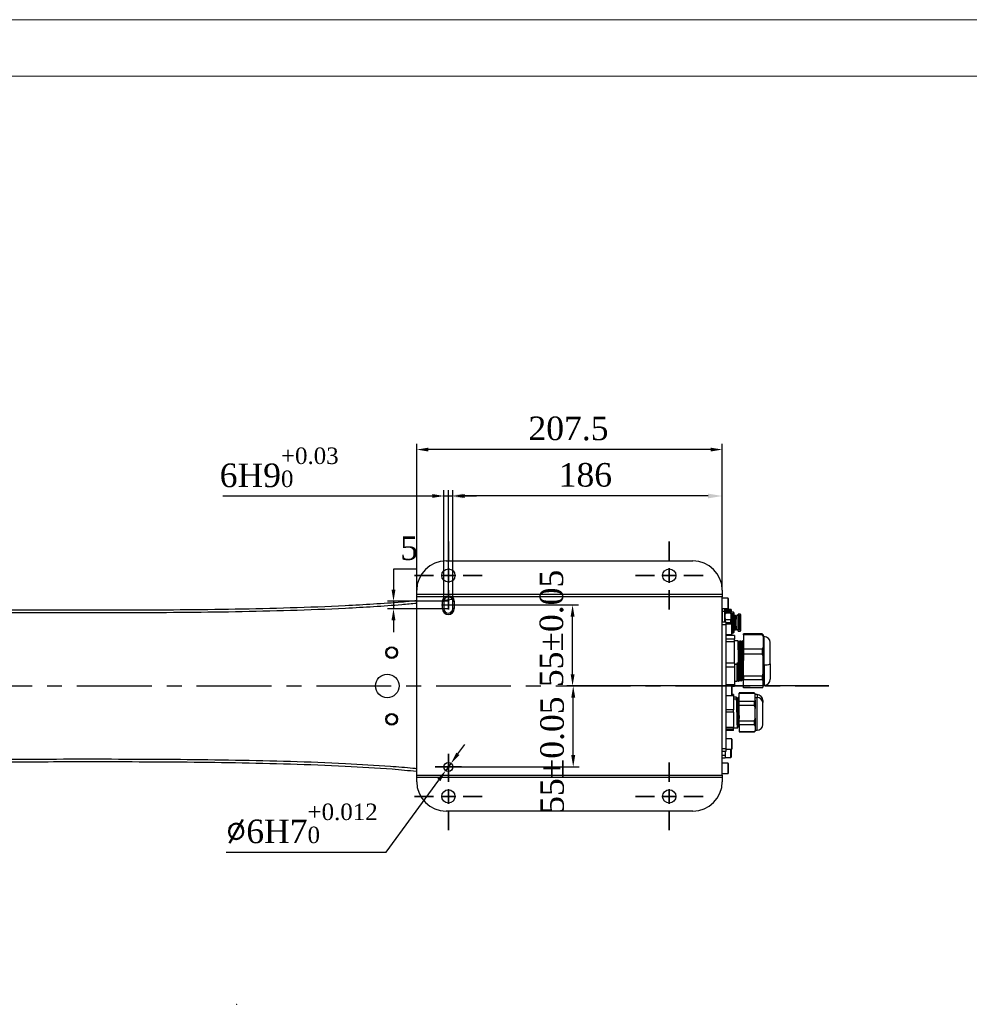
# Model space of a CAD drawing. Header units: millimetres. Extents: x 559 to 1365, y 424 to 1103.
# Tile 48 of 78: x 843 to 1004, y 935 to 1102. Entities that reach past the tile are written whole.
import ezdxf

# ---------------------------------------------------------------- set-up
doc = ezdxf.new("R2010")
doc.units = ezdxf.units.MM
doc.header["$PDSIZE"] = -1
doc.linetypes.add('CENTERX2', pattern=[20.32, 12.7, -2.54, 2.54, -2.54])
doc.layers.add('5', color=7, linetype='Continuous', lineweight=35)
doc.layers.add('中心线层', color=7, linetype='CENTERX2', lineweight=25)
for name, color, linetype in [('C5直径', 7, 'Continuous'), ('C7线性', 7, 'Continuous'), ('D中心线OR符号线', 7, 'Continuous')]:
    doc.layers.add(name, color=color, linetype=linetype)
doc.styles.get("Standard").update_dxf_attribs({"font": 'times.ttf'})
doc.dimstyles.new('副本 (2) (3) ISO-25', dxfattribs={"dimtxt": 5, "dimasz": 2.4, "dimexe": 1, "dimexo": 0, "dimgap": 1.524, "dimtad": 1, "dimtoh": 1, "dimdec": 1, "dimlfac": 4, "dimdsep": 46, "dimtxsty": 'Standard', "dimcen": 2.5, "dimazin": 2, "dimtfac": 1, "dimtdec": 3, "dimtmove": 0, "dimatfit": 3, "dimfxl": 1, "dimtzin": 0, "dimarcsym": 0})

# ---------------------------------------------------------------- blocks, each defined once
blk = doc.blocks.new('*D109')
at = {"layer": 'C7线性', "color": 0, "lineweight": -2}
for p, q in [((980.6, 988.72), (936.18, 988.72)), ((937.18, 976.97), (937.18, 986.72)), ((917.36, 974.97), (938.18, 974.97))]:
    blk.add_line(p, q, dxfattribs=at)
at = {"layer": 'C7线性', "color": 0}
for points in [[(937.52, 986.72), (936.85, 986.72), (937.18, 988.72)], [(936.85, 976.97), (937.52, 976.97), (937.18, 974.97)]]:
    blk.add_solid(points, dxfattribs=at)
at = {"layer": 'Defpoints', "color": 0}
for p in [(937.18, 988.72), (980.6, 988.72), (917.36, 974.97)]:
    blk.add_point(p, dxfattribs=at)
at = {"layer": 'C7线性', "color": 0, "insert": (931.58, 976.97), "char_height": 4, "attachment_point": 2, "rotation": 90}
blk.add_mtext('55%%p0.05', dxfattribs=at)
blk = doc.blocks.new('*D110')
at = {"layer": 'C7线性', "color": 0, "lineweight": -2}
for p, q in [((917.13, 1002.47), (938.07, 1002.47)), ((937.07, 990.72), (937.07, 1000.47)), ((980.49, 988.72), (936.07, 988.72))]:
    blk.add_line(p, q, dxfattribs=at)
at = {"layer": 'C7线性', "color": 0}
for points in [[(937.41, 1000.47), (936.74, 1000.47), (937.07, 1002.47)], [(936.74, 990.72), (937.41, 990.72), (937.07, 988.72)]]:
    blk.add_solid(points, dxfattribs=at)
at = {"layer": 'Defpoints', "color": 0}
for p in [(917.13, 1002.47), (937.07, 1002.47), (980.49, 988.72)]:
    blk.add_point(p, dxfattribs=at)
at = {"layer": 'C7线性', "color": 0, "insert": (931.47, 998.48), "char_height": 4, "attachment_point": 2, "rotation": 90}
blk.add_mtext('55%%p0.05', dxfattribs=at)
blk = doc.blocks.new('*D114')
at = {"layer": 'C7线性', "color": 0, "lineweight": -2}
for p, q in [((915.99, 1001.84), (915.99, 1021.97)), ((962.49, 1004.97), (962.49, 1021.97)), ((960.09, 1020.97), (918.39, 1020.97))]:
    blk.add_line(p, q, dxfattribs=at)
at = {"layer": 'C7线性', "color": 0}
for points in [[(918.39, 1021.37), (918.39, 1020.57), (915.99, 1020.97)], [(960.09, 1020.57), (960.09, 1021.37), (962.49, 1020.97)]]:
    blk.add_solid(points, dxfattribs=at)
at = {"layer": 'Defpoints', "color": 0}
for p in [(915.99, 1020.97), (962.49, 1004.97), (915.99, 1001.84)]:
    blk.add_point(p, dxfattribs=at)
at = {"layer": 'C7线性', "color": 0, "insert": (939.24, 1026.56), "char_height": 4, "attachment_point": 2}
blk.add_mtext('186', dxfattribs=at)
blk = doc.blocks.new('*D115')
at = {"layer": 'C7线性', "color": 0, "lineweight": -2}
for p, q in [((910.61, 1004.97), (910.61, 1029.85)), ((962.49, 1004.97), (962.49, 1029.85)), ((960.49, 1028.85), (912.61, 1028.85))]:
    blk.add_line(p, q, dxfattribs=at)
at = {"layer": 'C7线性', "color": 0}
for points in [[(912.61, 1029.18), (912.61, 1028.52), (910.61, 1028.85)], [(960.49, 1028.52), (960.49, 1029.18), (962.49, 1028.85)]]:
    blk.add_solid(points, dxfattribs=at)
at = {"layer": 'Defpoints', "color": 0}
for p in [(910.61, 1028.85), (910.61, 1004.97), (962.49, 1004.97)]:
    blk.add_point(p, dxfattribs=at)
at = {"layer": 'C7线性', "color": 0, "insert": (936.38, 1034.45), "char_height": 4, "attachment_point": 2}
blk.add_mtext('207.5', dxfattribs=at)
blk = doc.blocks.new('*D116')
at = {"layer": 'C7线性', "color": 0, "lineweight": -2}
for p, q in [((915.24, 1003.09), (915.24, 1021.97)), ((916.74, 1003.09), (916.74, 1021.97)), ((877.68, 1020.97), (898.35, 1020.97)), ((898.35, 1020.97), (913.24, 1020.97)), ((915.24, 1020.97), (916.74, 1020.97)), ((918.74, 1020.97), (920.74, 1020.97))]:
    blk.add_line(p, q, dxfattribs=at)
at = {"layer": 'C7线性', "color": 0}
for points in [[(913.24, 1020.64), (913.24, 1021.3), (915.24, 1020.97)], [(918.74, 1021.3), (918.74, 1020.64), (916.74, 1020.97)]]:
    blk.add_solid(points, dxfattribs=at)
at = {"layer": 'Defpoints', "color": 0}
for p in [(916.74, 1020.97), (915.24, 1003.09), (916.74, 1003.09)]:
    blk.add_point(p, dxfattribs=at)
at = {"layer": 'C7线性', "color": 0, "insert": (887.26, 1029.2), "char_height": 4, "attachment_point": 2}
blk.add_mtext('6H9{\\H0.7x;\\S+0.03^ 0;}', dxfattribs=at)
blk = doc.blocks.new('*D117')
at = {"layer": 'C5直径', "color": 0, "lineweight": -2}
for p, q in [((917.61, 977.19), (918.79, 978.8)), ((916.43, 975.58), (915.54, 974.36)), ((905.4, 960.52), (914.36, 972.75)), ((878.25, 960.52), (905.4, 960.52))]:
    blk.add_line(p, q, dxfattribs=at)
at = {"layer": 'C5直径', "color": 0}
for points in [[(917.34, 977.39), (917.88, 976.99), (916.43, 975.58)], [(914.63, 972.55), (914.09, 972.95), (915.54, 974.36)]]:
    blk.add_solid(points, dxfattribs=at)
at = {"layer": 'Defpoints', "color": 0}
for p in [(916.43, 975.58), (915.54, 974.36)]:
    blk.add_point(p, dxfattribs=at)
at = {"layer": 'C5直径', "color": 0, "insert": (878.25, 968.75), "char_height": 4, "attachment_point": 1}
blk.add_mtext('{\\Ftxt.shx|c0;%%C\\fTimes New Roman|b0|i0|c0|p18;6}H7{\\H0.7x;\\S+0.012^ 0;}', dxfattribs=at)
blk = doc.blocks.new('*D118')
at = {"layer": 'C7线性', "color": 0, "lineweight": -2}
for p, q in [((910.47, 1008.52), (906.67, 1008.52)), ((906.67, 1008.52), (906.67, 1005.09)), ((915.99, 1003.09), (905.67, 1003.09)), ((906.67, 1003.09), (906.67, 1001.84)), ((915.99, 1001.84), (905.67, 1001.84)), ((906.67, 999.84), (906.67, 997.84))]:
    blk.add_line(p, q, dxfattribs=at)
at = {"layer": 'C7线性', "color": 0}
for points in [[(906.33, 1005.09), (907, 1005.09), (906.67, 1003.09)], [(907, 999.84), (906.33, 999.84), (906.67, 1001.84)]]:
    blk.add_solid(points, dxfattribs=at)
at = {"layer": 'Defpoints', "color": 0}
for p in [(915.99, 1003.09), (906.67, 1001.84), (915.99, 1001.84)]:
    blk.add_point(p, dxfattribs=at)
at = {"layer": 'C7线性', "color": 0, "insert": (909.33, 1014.11), "char_height": 4, "attachment_point": 2}
blk.add_mtext('5', dxfattribs=at)
blk = doc.blocks.new('SW_CENTERMARKSYMBOL_0')
at = {"layer": '5', "color": 0}
for p, q in [((0, 2.5), (0, 5.75)), ((-2.5, 0), (-5.75, 0)), ((0, 0), (-1.25, 0)), ((0, 0), (0, 1.25)), ((0, 0), (0, -1.25)), ((0, 0), (1.25, 0)), ((2.5, 0), (5.75, 0)), ((0, -2.5), (0, -5.75))]:
    blk.add_line(p, q, dxfattribs=at)
blk = doc.blocks.new('SW_CENTERMARKSYMBOL_1')
at = {"layer": '5', "color": 0}
for p, q in [((0, 2.5), (0, 5.75)), ((-2.5, 0), (-5.75, 0)), ((0, 0), (-1.25, 0)), ((0, 0), (0, 1.25)), ((0, 0), (0, -1.25)), ((0, 0), (1.25, 0)), ((2.5, 0), (5.75, 0)), ((0, -2.5), (0, -5.75))]:
    blk.add_line(p, q, dxfattribs=at)
blk = doc.blocks.new('SW_CENTERMARKSYMBOL_2')
at = {"layer": '5', "color": 0}
for p, q in [((0, 2.5), (0, 5.75)), ((-2.5, 0), (-5.75, 0)), ((0, 0), (-1.25, 0)), ((0, 0), (0, 1.25)), ((0, 0), (0, -1.25)), ((0, 0), (1.25, 0)), ((2.5, 0), (5.75, 0)), ((0, -2.5), (0, -5.75))]:
    blk.add_line(p, q, dxfattribs=at)
blk = doc.blocks.new('SW_CENTERMARKSYMBOL_3')
at = {"layer": '5', "color": 0}
for p, q in [((0, 2.5), (0, 5.75)), ((-2.5, 0), (-5.75, 0)), ((0, 0), (-1.25, 0)), ((0, 0), (0, 1.25)), ((0, 0), (0, -1.25)), ((0, 0), (1.25, 0)), ((2.5, 0), (5.75, 0)), ((0, -2.5), (0, -5.75))]:
    blk.add_line(p, q, dxfattribs=at)
blk = doc.blocks.new('SW_CENTERMARKSYMBOL_4')
at = {"layer": '5', "color": 0}
for p, q in [((0, 1.25), (0, 2.25)), ((-1.25, 0), (-2.25, 0)), ((0, 0), (-1.25, 0)), ((0, 0), (0, 1.25)), ((0, 0), (0, -1.25)), ((0, 0), (1.25, 0)), ((1.25, 0), (2.25, 0)), ((0, -1.25), (0, -2.25))]:
    blk.add_line(p, q, dxfattribs=at)

msp = doc.modelspace()

# ---------------------------------------------------------------- linework, layer by layer
at = {"color": 7, "linetype": 'Continuous', "lineweight": 25}
for p, q in [((915.6103, 1009.97), (957.4853, 1009.97)), ((910.6103, 1004.22), (910.6103, 1004.97)), ((962.4853, 1004.97), (962.4853, 1004.22)), ((962.4853, 1004.22), (910.6103, 1004.22)), ((910.6103, 1003.845), (910.6103, 1004.22)), ((915.3239, 1003.845), (910.6103, 1003.845)), ((910.6103, 973.595), (910.6103, 1003.845)), ((914.9853, 1001.845), (914.9853, 1003.095)), ((914.9853, 1003.095), (915.2353, 1003.095)), ((915.2353, 1003.095), (915.2353, 1001.845)), ((915.4893, 1003.6575), (915.3239, 1003.845)), ((916.4814, 1003.6575), (916.6468, 1003.845)), ((962.4853, 1003.845), (916.6468, 1003.845)), ((916.7353, 1003.095), (916.9853, 1003.095)), ((916.7353, 1001.845), (916.7353, 1003.095)), ((916.9853, 1003.095), (916.9853, 1001.845)), ((962.4853, 1004.22), (962.4853, 1003.845)), ((962.4853, 973.595), (962.4853, 1003.845)), ((963.4603, 1003.595), (962.4853, 1003.595)), ((963.4853, 1003.57), (963.4853, 1001.87)), ((914.9853, 1001.845), (915.2353, 1001.845)), ((916.9853, 1001.845), (916.7353, 1001.845)), ((962.4853, 1001.845), (963.4603, 1001.845)), ((962.5478, 1001.8075), (962.4853, 1001.745)), ((962.5478, 1001.345), (962.4853, 1001.2825)), ((962.9228, 1001.8075), (962.5478, 1001.8075)), ((962.5478, 1001.345), (962.5478, 1001.8075)), ((962.9228, 1001.345), (962.5478, 1001.345)), ((962.5478, 999.595), (962.5478, 1001.345)), ((962.9853, 1001.745), (962.9228, 1001.8075)), ((962.9228, 1001.345), (962.9228, 1001.8075)), ((962.9853, 1001.2825), (962.9228, 1001.345)), ((962.9228, 999.595), (962.9228, 1001.345)), ((962.9853, 1001.6833), (962.9853, 1001.745)), ((962.9853, 1001.4092), (962.9853, 1001.6833)), ((962.9853, 1001.2668), (962.9853, 1001.4092)), ((962.9853, 1001.2668), (962.9853, 1001.2825)), ((963.0478, 1001.5371), (963.0478, 1001.7045)), ((963.9228, 1001.7045), (963.0478, 1001.7045)), ((963.0478, 1001.5371), (963.9228, 1001.5371)), ((963.0478, 1001.0702), (963.0478, 1001.2932)), ((963.0478, 1001.2932), (963.9228, 1001.2932)), ((963.9228, 1001.5371), (963.9228, 1001.7045)), ((963.9228, 1001.0702), (963.9228, 1001.2932)), ((963.9853, 1001.6833), (963.9853, 1001.4092)), ((963.9853, 1001.4092), (963.9853, 1001.2668)), ((962.9853, 1000.9106), (962.9853, 1001.2668)), ((962.9853, 1000.1625), (962.9853, 1000.9106)), ((962.9853, 999.595), (962.9853, 1000.1625)), ((963.9228, 1001.0702), (963.0478, 1001.0702)), ((963.0478, 999.595), (963.0478, 1000.0029)), ((963.0478, 1000.0029), (963.9228, 1000.0029)), ((963.9228, 999.4239), (963.9228, 1000.0029)), ((963.9853, 1000.9106), (963.9853, 1001.2668)), ((964.3695, 1001.22), (963.9853, 1001.22)), ((964.212, 1000.97), (963.9853, 1000.97)), ((963.9853, 1000.1625), (963.9853, 1000.9106)), ((963.9853, 999.2378), (963.9853, 1000.1625)), ((964.3653, 1000.8166), (964.212, 1000.97)), ((964.212, 997.97), (964.212, 1000.97)), ((964.3653, 998.1233), (964.3653, 1000.8166)), ((964.4878, 1000.3325), (964.3653, 1000.3325)), ((964.5228, 1001.0666), (964.3695, 1001.22)), ((964.3695, 1000.3325), (964.3695, 1001.22)), ((964.5478, 1000.2725), (964.4878, 1000.3325)), ((964.4878, 998.6075), (964.4878, 1000.3325)), ((964.5228, 1000.2975), (964.5228, 1001.0666)), ((964.6378, 1000.6825), (964.5228, 1000.6825)), ((964.6078, 1000.3325), (964.5478, 1000.2725)), ((964.5478, 998.6675), (964.5478, 1000.2725)), ((964.7228, 1000.3325), (964.6078, 1000.3325)), ((964.6078, 998.6075), (964.6078, 1000.3325)), ((964.6978, 1000.6225), (964.6378, 1000.6825)), ((964.6378, 1000.3325), (964.6378, 1000.6825)), ((964.7578, 1000.6825), (964.6978, 1000.6225)), ((964.6978, 1000.3325), (964.6978, 1000.6225)), ((964.7228, 998.6075), (964.7228, 1000.3325)), ((964.9853, 1000.1275), (964.7228, 1000.1275)), ((964.8978, 1000.6825), (964.7578, 1000.6825)), ((964.7578, 1000.1275), (964.7578, 1000.6825)), ((964.8978, 1000.1275), (964.8978, 1000.6825)), ((964.9853, 1000.47), (964.8978, 1000.47)), ((965.2978, 1000.6575), (964.9853, 1000.6575)), ((964.9853, 998.2825), (964.9853, 1000.6575)), ((965.5478, 1000.9325), (965.1603, 1000.9325)), ((965.1603, 1000.6575), (965.1603, 1000.9325)), ((965.3603, 1000.595), (965.2978, 1000.6575)), ((965.2978, 998.2825), (965.2978, 1000.6575)), ((965.3603, 998.345), (965.3603, 1000.595)), ((965.6103, 1000.87), (965.5478, 1000.9325)), ((965.5478, 998.0075), (965.5478, 1000.9325)), ((965.6103, 998.07), (965.6103, 1000.87)), ((962.4853, 999.595), (963.1103, 999.595)), ((963.1103, 999.095), (962.4853, 999.095)), ((963.1103, 999.595), (963.1103, 999.095)), ((963.9228, 999.4239), (963.1103, 999.4239)), ((964.0853, 999.22), (963.1103, 999.22)), ((963.1103, 999.095), (963.1103, 978.095)), ((963.9853, 999.22), (963.9853, 999.2378)), ((964.1103, 999.195), (964.1103, 998.2733)), ((964.1103, 998.2733), (964.1103, 997.495)), ((964.1103, 997.97), (964.212, 997.97)), ((964.212, 997.97), (964.3653, 998.1233)), ((964.3653, 998.6075), (964.4878, 998.6075)), ((964.3695, 997.72), (964.3695, 998.6075)), ((964.4878, 998.6075), (964.5478, 998.6675)), ((964.5228, 997.8733), (964.5228, 998.6425)), ((964.5228, 998.2575), (964.6378, 998.2575)), ((964.5478, 998.6675), (964.6078, 998.6075)), ((964.6078, 998.6075), (964.7228, 998.6075)), ((964.6378, 998.2575), (964.6378, 998.6075)), ((964.6378, 998.2575), (964.6978, 998.3175)), ((964.6978, 998.3175), (964.6978, 998.6075)), ((964.6978, 998.3175), (964.7578, 998.2575)), ((964.7228, 998.8125), (964.9853, 998.8125)), ((964.7578, 998.2575), (964.7578, 998.8125)), ((964.7578, 998.2575), (964.8978, 998.2575)), ((964.8978, 998.2575), (964.8978, 998.8125)), ((964.8978, 998.47), (964.9853, 998.47)), ((964.9853, 998.2825), (965.2978, 998.2825)), ((965.1603, 998.0075), (965.1603, 998.2825)), ((965.1603, 998.0075), (965.5478, 998.0075)), ((965.2978, 998.2825), (965.3603, 998.345)), ((965.5478, 998.0075), (965.6103, 998.07)), ((963.1103, 997.47), (964.0853, 997.47)), ((964.5353, 997.2944), (963.1103, 997.2944)), ((964.5353, 996.661), (963.1103, 996.661)), ((963.9853, 997.47), (963.9853, 997.2944)), ((964.1103, 997.72), (964.3695, 997.72)), ((964.3695, 997.72), (964.5228, 997.8733)), ((964.5353, 997.2944), (964.5353, 996.661)), ((964.5353, 996.2101), (964.5353, 996.661)), ((965.1505, 996.3944), (964.5353, 996.3944)), ((965.5255, 996.3944), (965.4786, 996.3944)), ((965.9005, 996.3944), (965.8536, 996.3944)), ((969.2478, 997.5447), (966.1103, 997.5447)), ((966.1103, 997.4101), (966.1103, 997.5447)), ((969.2478, 997.4101), (966.1103, 997.4101)), ((966.1103, 997.4101), (966.1103, 994.9612)), ((969.2478, 997.5447), (969.2478, 997.4101)), ((969.4103, 997.395), (969.389, 997.4163)), ((969.4103, 997.395), (969.4103, 997.139)), ((969.4103, 997.139), (969.4103, 995.2323)), ((969.6103, 997.095), (969.4103, 997.095)), ((964.5353, 996.2101), (963.1103, 996.2101)), ((964.5353, 992.5862), (964.5353, 996.2101)), ((965.3614, 996.191), (965.2686, 996.191)), ((965.7364, 996.1909), (965.6437, 996.1909)), ((966.1103, 996.1913), (966.0187, 996.1913)), ((966.1061, 996.1734), (966.1098, 996.1899)), ((966.1103, 994.1913), (966.1103, 994.9612)), ((969.2478, 994.9612), (966.1103, 994.9612)), ((969.2478, 994.9612), (969.2478, 994.1913)), ((969.4103, 995.2323), (969.4103, 993.77)), ((970.6103, 992.4586), (970.6103, 996.095)), ((966.1103, 990.3864), (966.1103, 994.1913)), ((966.1103, 994.1913), (969.2478, 994.1913)), ((969.4103, 990.8077), (969.4103, 993.77)), ((964.5353, 992.5862), (963.1103, 992.5862)), ((964.5353, 991.8856), (963.1103, 991.8856)), ((964.5353, 992.5862), (964.5353, 991.8856)), ((964.5353, 992.4096), (964.9918, 992.4096)), ((964.5353, 991.8856), (964.5353, 988.8952)), ((964.9918, 992.4096), (964.9918, 992.6587)), ((964.9918, 992.6587), (965.0856, 992.6587)), ((965.0856, 992.6587), (965.0947, 992.4096)), ((965.0947, 992.4096), (965.2541, 992.4096)), ((965.5822, 992.4096), (965.6291, 992.4096)), ((965.9572, 992.4096), (966.0041, 992.4096)), ((969.4103, 992.295), (969.6103, 992.295)), ((970.6103, 992.4586), (970.6103, 989.845)), ((964.9921, 989.5566), (965.079, 989.707)), ((965.0782, 989.7058), (965.171, 989.7058)), ((965.169, 989.7093), (965.2587, 989.5543)), ((965.4552, 989.7486), (965.548, 989.7486)), ((965.8302, 989.7486), (965.923, 989.7486)), ((966.0896, 989.5476), (966.1103, 989.5834)), ((969.2478, 990.3864), (966.1103, 990.3864)), ((966.1103, 990.3864), (966.1103, 989.7511)), ((969.2478, 989.7511), (966.1103, 989.7511)), ((966.1103, 988.3952), (966.1103, 989.7511)), ((969.2478, 990.3864), (969.2478, 989.7511)), ((969.4103, 990.8077), (969.4103, 989.601)), ((969.4103, 988.5453), (969.4103, 989.601)), ((964.5353, 988.8952), (963.1103, 988.8952)), ((964.0853, 988.845), (963.1103, 988.845)), ((964.1103, 988.82), (964.1103, 987.8983)), ((964.5353, 988.6455), (964.1103, 988.6455)), ((964.1103, 987.8983), (964.1103, 987.12)), ((964.5353, 989.5456), (964.9867, 989.5456)), ((964.5353, 988.8952), (964.5353, 988.6455)), ((965.2675, 989.5456), (965.338, 989.5456)), ((965.6661, 989.5456), (965.713, 989.5456)), ((966.0413, 989.5456), (966.1103, 989.5456)), ((969.2478, 988.3952), (966.1103, 988.3952)), ((969.389, 988.5236), (969.4103, 988.545)), ((969.4103, 988.845), (969.6103, 988.845)), ((969.4103, 988.5453), (969.4103, 988.545)), ((963.1103, 987.095), (964.0853, 987.095)), ((964.3853, 987.0695), (963.1103, 987.0695)), ((964.3853, 987.2562), (964.1103, 987.2562)), ((964.3853, 987.2562), (964.3853, 987.0695)), ((964.3853, 987.0695), (964.3853, 984.675)), ((964.8898, 986.8075), (964.3853, 986.8075)), ((964.3853, 986.5501), (964.9166, 986.5501)), ((965.1012, 986.6041), (965.0082, 986.6041)), ((965.2946, 986.8075), (965.2179, 986.8075)), ((965.2447, 986.5501), (965.2916, 986.5501)), ((967.9228, 987.5325), (965.3353, 987.5325)), ((965.3353, 987.5325), (965.3353, 987.4897)), ((965.3353, 987.4897), (967.9228, 987.4897)), ((965.3353, 986.0607), (965.3353, 987.4897)), ((968.0853, 987.37), (967.9228, 987.5325)), ((967.9228, 987.5325), (967.9228, 987.4897)), ((968.0853, 987.37), (968.0853, 987.2263)), ((968.3853, 987.245), (968.0853, 987.245)), ((968.0853, 986.3241), (968.0853, 987.2263)), ((968.0853, 986.7647), (968.3853, 986.7647)), ((968.0853, 986.3241), (968.0853, 984.9087)), ((969.3853, 986.245), (969.3853, 985.9234)), ((964.3853, 984.675), (963.1103, 984.675)), ((964.3853, 984.2467), (964.3853, 984.675)), ((965.3353, 985.3952), (965.3353, 986.0607)), ((967.9228, 986.0607), (965.3353, 986.0607)), ((965.3353, 982.7553), (965.3353, 985.3952)), ((967.9228, 985.3952), (965.3353, 985.3952)), ((967.9228, 986.0607), (967.9228, 985.3952)), ((968.0853, 983.2419), (968.0853, 984.9087)), ((969.3853, 982.195), (969.3853, 985.9234)), ((964.3853, 984.2467), (963.1103, 984.2467)), ((964.3853, 984.2467), (964.3853, 981.6388)), ((968.0853, 983.2419), (968.0853, 981.9023)), ((964.3853, 981.6388), (963.1103, 981.6388)), ((964.3853, 981.3972), (963.1103, 981.3972)), ((964.3853, 981.3972), (964.3853, 981.6388)), ((964.3853, 981.6325), (965.1071, 981.6325)), ((964.3853, 981.1837), (964.3853, 981.3972)), ((965.1939, 981.8355), (965.2871, 981.8355)), ((965.2861, 981.8372), (965.3255, 981.7691)), ((967.9228, 982.7553), (965.3353, 982.7553)), ((965.3353, 982.1255), (965.3353, 982.7553)), ((967.9228, 982.1255), (965.3353, 982.1255)), ((965.3353, 982.1255), (965.3353, 980.9146)), ((967.9228, 982.7553), (967.9228, 982.1255)), ((968.0853, 981.9023), (968.0853, 981.1378)), ((964.3853, 981.1837), (963.1103, 981.1837)), ((964.0853, 979.72), (963.1103, 979.72)), ((964.1103, 979.695), (964.1103, 978.7733)), ((967.9228, 980.9146), (965.3353, 980.9146)), ((965.3353, 980.9075), (965.3353, 980.9146)), ((965.3353, 980.9075), (967.9228, 980.9075)), ((967.9228, 980.9075), (968.0853, 981.07)), ((967.9228, 980.9146), (967.9228, 980.9075)), ((968.0853, 981.195), (968.3853, 981.195)), ((968.0853, 981.1378), (968.0853, 981.07)), ((962.4853, 978.095), (963.1103, 978.095)), ((963.1103, 978.095), (963.1103, 977.595)), ((963.1103, 977.97), (964.0853, 977.97)), ((963.9853, 977.97), (963.9853, 976.62)), ((964.1103, 978.7733), (964.1103, 977.995)), ((963.1103, 977.595), (962.4853, 977.595)), ((962.4853, 976.97), (962.9853, 976.97)), ((962.9853, 976.47), (962.4853, 976.47)), ((962.9853, 977.595), (962.9853, 977.47)), ((962.9853, 977.47), (962.9853, 976.97)), ((962.9853, 976.97), (962.9853, 976.47)), ((962.9853, 976.595), (963.9603, 976.595)), ((963.4603, 975.595), (962.4853, 975.595)), ((963.4853, 975.57), (963.4853, 973.87)), ((910.6103, 973.595), (962.4853, 973.595)), ((910.6103, 973.22), (910.6103, 973.595)), ((910.6103, 973.22), (962.4853, 973.22)), ((910.6103, 972.47), (910.6103, 973.22)), ((962.4853, 973.845), (963.4603, 973.845)), ((962.4853, 973.595), (962.4853, 973.22)), ((962.4853, 973.22), (962.4853, 972.47)), ((957.4853, 967.47), (915.6103, 967.47))]:
    msp.add_line(p, q, dxfattribs=at)
at = {"color": 8, "linetype": 'Continuous', "lineweight": 25}
for p, q in [((916.6612, 1003.409), (915.2637, 1003.239)), ((963.4603, 1001.845), (963.4603, 1003.595)), ((964.0853, 998.2711), (964.0853, 999.22)), ((964.0853, 997.47), (964.0853, 998.2711)), ((969.6103, 992.295), (969.6103, 997.095)), ((969.6103, 992.295), (969.6103, 988.845)), ((964.0853, 987.8961), (964.0853, 988.845)), ((964.0853, 987.095), (964.0853, 987.8961)), ((968.3853, 987.245), (968.3853, 986.7647)), ((968.3853, 981.195), (968.3853, 986.7647)), ((964.0853, 978.7711), (964.0853, 979.72)), ((963.9603, 976.595), (963.9603, 977.97)), ((964.0853, 977.97), (964.0853, 978.7711)), ((963.4603, 973.845), (963.4603, 975.595))]:
    msp.add_line(p, q, dxfattribs=at)
at = {"color": 7, "linetype": 'Continuous', "lineweight": 25, "flags": 128}
msp.add_lwpolyline([(916.2506, 1001.1434), (916.3077, 1001.1949), (916.6459, 1001.4898)], dxfattribs=at)
at = {"color": 7, "linetype": 'Continuous', "lineweight": 25}
for centre, radius in [((915.9853, 1007.47), 1.125), ((953.4853, 1007.47), 1.125), ((906.3557, 994.3816), 1.0062), ((906.3557, 994.3816), 0.85), ((905.6103, 988.72), 2), ((906.3557, 983.0583), 1.0063), ((906.3557, 983.0583), 0.85), ((915.9853, 974.97), 0.75), ((915.9853, 969.97), 1.125), ((953.4853, 969.97), 1.125)]:
    msp.add_circle(centre, radius, dxfattribs=at)
for centre, radius, start, end in [((915.6103, 1004.97), 5, 90, 180), ((957.4853, 1004.97), 5, 0, 90), ((915.9853, 1003.095), 1, 131.409622, 180), ((915.9853, 1003.095), 0.75, 131.409622, 180), ((915.9853, 1003.095), 0.75, 0, 48.590378), ((915.9853, 1003.095), 1, 0, 48.590378), ((963.4603, 1003.57), 0.025, 360, 90), ((915.9853, 1001.845), 1, 180, 0), ((915.9853, 1001.845), 0.75, 180, 0), ((963.4603, 1001.87), 0.025, 270, 0), ((964.0853, 999.195), 0.025, 0, 90), ((964.0853, 997.495), 0.025, 270, 360), ((969.6103, 996.095), 1, 0, 90), ((969.8536, 993.9455), 1.6684, 261.614415, 296.971759), ((969.6103, 989.845), 1, 270, 360), ((964.0853, 988.82), 0.025, 0, 90), ((964.0853, 987.12), 0.025, 270, 360), ((968.3853, 986.245), 1, 0, 90), ((968.4584, 985.8366), 0.931, 5.354593, 94.502507), ((968.3853, 982.195), 1, 270, 360), ((964.0853, 979.695), 0.025, 0, 90), ((964.0853, 977.995), 0.025, 270, 360), ((963.9603, 976.62), 0.025, 270, 0), ((963.4603, 975.57), 0.025, 360, 90), ((963.4603, 973.87), 0.025, 270, 0), ((915.6103, 972.47), 5, 180, 270), ((957.4853, 972.47), 5, 270, 0)]:
    msp.add_arc(centre, radius, start, end, dxfattribs=at)
for points, knots in [([(823.7235, 1001.5666), (826.8411, 1001.6108), (833.0764, 1001.6992), (845.5489, 1001.6218), (858.0157, 1001.6062), (870.477, 1001.6602), (879.8152, 1001.7761), (889.1529, 1001.9884), (896.9724, 1002.2885), (903.27, 1002.6451), (907.3129, 1002.9204), (909.7564, 1003.1563), (910.6103, 1003.2387)], [0, 0, 0, 0, 0.107596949, 0.215202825, 0.430426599, 0.537839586, 0.645251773, 0.752713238, 0.860171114, 0.915283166, 0.970394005, 1, 1, 1, 1]), ([(915.3239, 1003.845), (915.375, 1003.872), (915.4276, 1003.8944), (915.5352, 1003.932), (915.5902, 1003.9473), (915.7585, 1003.9837), (915.872, 1003.995), (916.0993, 1003.9949), (916.2149, 1003.9832), (916.3813, 1003.947), (916.4359, 1003.9319), (916.543, 1003.8944), (916.5955, 1003.8721), (916.6468, 1003.845)], [0, 0, 0, 0, 0.125, 0.125, 0.25, 0.25, 0.5, 0.5, 0.75, 0.75, 0.875, 0.875, 1, 1, 1, 1]), ([(916.4814, 1003.6575), (916.447, 1003.6878), (916.4105, 1003.7145), (916.333, 1003.761), (916.2921, 1003.7808), (916.2082, 1003.8125), (916.1647, 1003.8246), (916.0752, 1003.8409), (916.0303, 1003.845), (915.9404, 1003.845), (915.8948, 1003.8409), (915.8055, 1003.8245), (915.7623, 1003.8124), (915.6783, 1003.7807), (915.6373, 1003.7608), (915.5602, 1003.7144), (915.5237, 1003.6878), (915.4893, 1003.6575)], [0, 0, 0, 0, 0.125, 0.125, 0.25, 0.25, 0.375, 0.375, 0.5, 0.5, 0.625, 0.625, 0.75, 0.75, 0.875, 0.875, 1, 1, 1, 1]), ([(965.2541, 992.4096), (965.2502, 992.6328), (965.2424, 993.0792), (965.2306, 993.7503), (965.2189, 994.3899), (965.2072, 994.9754), (965.1955, 995.4835), (965.1838, 995.896), (965.1721, 996.1923), (965.161, 996.3684), (965.1538, 996.3801), (965.1505, 996.3854)], [0, 0, 0, 0, 0.11315503, 0.22631006, 0.33946509, 0.45262012, 0.56577515, 0.67893017, 0.7920852, 0.90524023, 1, 1, 1, 1]), ([(965.2697, 996.1891), (965.25, 996.2232), (965.2106, 996.2914), (965.1712, 996.3596), (965.1515, 996.3937)], [0, 0, 0, 0, 0.4999942, 1, 1, 1, 1]), ([(965.4777, 996.394), (965.458, 996.3598), (965.4189, 996.2922), (965.3798, 996.2245), (965.3605, 996.191)], [0, 0, 0, 0, 0.50434203, 1, 1, 1, 1]), ([(965.4786, 996.3854), (965.4819, 996.3801), (965.4891, 996.3684), (965.5002, 996.1923), (965.5119, 995.896), (965.5236, 995.4835), (965.5353, 994.9754), (965.5471, 994.3899), (965.5588, 993.7503), (965.5705, 993.0792), (965.5783, 992.6328), (965.5822, 992.4096)], [0, 0, 0, 0, 0.09475977, 0.2079148, 0.32106983, 0.43422485, 0.54737988, 0.66053491, 0.77368994, 0.88684497, 1, 1, 1, 1]), ([(965.6291, 992.4096), (965.6252, 992.6328), (965.6174, 993.0792), (965.6056, 993.7503), (965.5939, 994.3899), (965.5822, 994.9754), (965.5705, 995.4835), (965.5588, 995.896), (965.5471, 996.1923), (965.536, 996.3684), (965.5288, 996.3801), (965.5255, 996.3854)], [0, 0, 0, 0, 0.11315503, 0.22631006, 0.33946509, 0.45262012, 0.56577515, 0.67893017, 0.7920852, 0.90524023, 1, 1, 1, 1]), ([(965.6445, 996.1894), (965.6248, 996.2235), (965.5854, 996.2917), (965.546, 996.3599), (965.5263, 996.3941)], [0, 0, 0, 0, 0.499994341, 1, 1, 1, 1]), ([(965.8529, 996.3941), (965.8332, 996.36), (965.7937, 996.2917), (965.7543, 996.2235), (965.7346, 996.1893)], [0, 0, 0, 0, 0.50000504, 1, 1, 1, 1]), ([(965.8536, 996.3854), (965.8569, 996.3801), (965.8641, 996.3684), (965.8752, 996.1923), (965.8869, 995.896), (965.8986, 995.4835), (965.9103, 994.9754), (965.9221, 994.3899), (965.9338, 993.7503), (965.9455, 993.0792), (965.9533, 992.6328), (965.9572, 992.4096)], [0, 0, 0, 0, 0.09475977, 0.2079148, 0.32106983, 0.43422485, 0.54737988, 0.66053491, 0.77368994, 0.88684497, 1, 1, 1, 1]), ([(966.0041, 992.4096), (965.9983, 992.7436), (965.9866, 993.4115), (965.9692, 994.3881), (965.9517, 995.2427), (965.9343, 995.8987), (965.9172, 996.3207), (965.9059, 996.3643), (965.9005, 996.3854)], [0, 0, 0, 0, 0.16851681, 0.33703363, 0.50555044, 0.67406726, 0.84258407, 1, 1, 1, 1]), ([(966.0196, 996.1897), (965.9999, 996.2238), (965.9605, 996.2921), (965.9211, 996.3603), (965.9014, 996.3944)], [0, 0, 0, 0, 0.49999495, 1, 1, 1, 1]), ([(969.2478, 997.5447), (969.2808, 997.5165), (969.3305, 997.4742), (969.3736, 997.4309), (969.3881, 997.4164)], [0, 0, 0, 0, 0.66413922, 1, 1, 1, 1]), ([(969.4103, 997.139), (969.3825, 997.1893), (969.3319, 997.2806), (969.2739, 997.37), (969.2478, 997.4101)], [0, 0, 0, 0, 0.55167925, 1, 1, 1, 1]), ([(965.2697, 996.181), (965.2722, 996.175), (965.2779, 996.1612), (965.2871, 996.0362), (965.297, 995.8241), (965.307, 995.531), (965.3169, 995.1683), (965.3268, 994.7435), (965.3368, 994.2704), (965.3466, 993.7663), (965.3565, 993.237), (965.3665, 992.6973), (965.3765, 992.1625), (965.3866, 991.6477), (965.3967, 991.1698), (965.4067, 990.7442), (965.4168, 990.3815), (965.4269, 990.0909), (965.4369, 989.8864), (965.4463, 989.7668), (965.4524, 989.7583), (965.4552, 989.7545)], [0, 0, 0, 0, 0.04006369, 0.09311865, 0.14770632, 0.20101041, 0.25398172, 0.30847717, 0.3618039, 0.41474008, 0.46767143, 0.52208284, 0.57587603, 0.62966263, 0.685004, 0.73876842, 0.79252519, 0.84783529, 0.90153655, 0.95523044, 1, 1, 1, 1]), ([(965.3595, 996.1834), (965.36, 996.1862), (965.3638, 996.207), (965.3709, 996.1604), (965.3808, 996.0395), (965.3908, 995.8233), (965.4007, 995.5312), (965.4106, 995.1682), (965.4206, 994.7435), (965.4305, 994.2704), (965.4404, 993.7663), (965.4503, 993.237), (965.4602, 992.6973), (965.4703, 992.1625), (965.4803, 991.6477), (965.4904, 991.1698), (965.5005, 990.7442), (965.5105, 990.3815), (965.5206, 990.0907), (965.5307, 989.8872), (965.5394, 989.7731), (965.5448, 989.7643), (965.5469, 989.7609)], [0, 0, 0, 0, 0.00803128, 0.06078818, 0.11330874, 0.16734658, 0.22011376, 0.27255152, 0.32649807, 0.37928766, 0.43169065, 0.48408885, 0.5379522, 0.59120356, 0.64444839, 0.69923234, 0.75245521, 0.80567053, 0.86042352, 0.91358387, 0.96673692, 1, 1, 1, 1]), ([(965.6445, 996.1812), (965.6454, 996.1823), (965.6495, 996.1881), (965.657, 996.1102), (965.6669, 995.944), (965.6769, 995.6886), (965.6869, 995.3608), (965.6968, 994.9648), (965.7068, 994.5145), (965.7167, 994.0219), (965.7266, 993.4996), (965.7366, 992.9632), (965.7464, 992.432), (965.7563, 991.9121), (965.7663, 991.4182), (965.7763, 990.9658), (965.7864, 990.5675), (965.7965, 990.237), (965.8065, 989.9841), (965.8166, 989.8214), (965.8245, 989.7449), (965.829, 989.756), (965.8302, 989.7588)], [0, 0, 0, 0, 0.013249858, 0.066425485, 0.121146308, 0.174399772, 0.227432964, 0.281999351, 0.335261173, 0.38820273, 0.442668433, 0.495950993, 0.548850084, 0.601744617, 0.656118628, 0.709871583, 0.763618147, 0.818918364, 0.872647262, 0.926368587, 0.981642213, 1, 1, 1, 1]), ([(965.7364, 996.18), (965.7379, 996.1826), (965.7426, 996.1911), (965.7507, 996.1115), (965.7607, 995.9437), (965.7707, 995.6887), (965.7806, 995.3608), (965.7906, 994.9648), (965.8005, 994.5145), (965.8105, 994.0219), (965.8204, 993.4996), (965.8303, 992.9632), (965.8402, 992.432), (965.8501, 991.9121), (965.86, 991.4182), (965.8701, 990.9658), (965.8801, 990.5674), (965.8902, 990.2371), (965.9003, 989.9837), (965.9103, 989.8226), (965.9177, 989.7472), (965.9217, 989.7552), (965.9222, 989.7564)], [0, 0, 0, 0, 0.02322418, 0.07634941, 0.13101837, 0.18422136, 0.23720428, 0.29171895, 0.34493029, 0.39782167, 0.45223575, 0.50546781, 0.55831677, 0.61116117, 0.66548364, 0.71918565, 0.77288127, 0.82812908, 0.88180705, 0.93547746, 0.9906987, 1, 1, 1, 1]), ([(966.0196, 996.18), (966.0218, 996.1764), (966.0272, 996.1675), (966.036, 996.0524), (966.046, 995.8509), (966.056, 995.5628), (966.0661, 995.2009), (966.0761, 994.7758), (966.0862, 994.2987), (966.0963, 993.7847), (966.1041, 993.3647), (966.1087, 993.12), (966.1098, 993.0595)], [0, 0, 0, 0, 0.07236485, 0.18116969, 0.29301532, 0.40360136, 0.51417318, 0.62794065, 0.73845656, 0.84895663, 0.96264971, 1, 1, 1, 1]), ([(969.2478, 994.9612), (969.2807, 995.012), (969.3385, 995.1015), (969.3887, 995.1929), (969.4103, 995.2323)], [0, 0, 0, 0, 0.56837191, 1, 1, 1, 1]), ([(969.4103, 993.77), (969.3825, 993.8482), (969.3319, 993.99), (969.2739, 994.129), (969.2478, 994.1913)], [0, 0, 0, 0, 0.55167925, 1, 1, 1, 1]), ([(964.9867, 989.564), (964.9867, 989.5588), (964.9871, 989.5375), (964.9877, 989.6726), (964.9885, 989.9653), (964.9893, 990.4179), (964.9901, 990.9938), (964.9908, 991.666), (964.9914, 992.1617), (964.9916, 992.4096)], [0, 0, 0, 0, 0.05061028, 0.2088419, 0.36707352, 0.52530514, 0.68353676, 0.84176838, 1, 1, 1, 1]), ([(964.9919, 992.6587), (964.9965, 992.3993), (965.0057, 991.8825), (965.0195, 991.1785), (965.0333, 990.5813), (965.0471, 990.1145), (965.061, 989.8231), (965.0714, 989.6917), (965.0772, 989.7172), (965.0783, 989.7223)], [0, 0, 0, 0, 0.16322315, 0.32520773, 0.48598756, 0.64557542, 0.80392983, 0.96109378, 1, 1, 1, 1]), ([(965.0857, 992.6587), (965.0903, 992.3993), (965.0994, 991.8825), (965.1133, 991.1785), (965.1271, 990.5815), (965.1409, 990.1137), (965.1548, 989.8261), (965.1643, 989.6946), (965.1694, 989.7131), (965.1697, 989.7145)], [0, 0, 0, 0, 0.16768859, 0.33410472, 0.49928314, 0.663237, 0.82592366, 0.98738729, 1, 1, 1, 1]), ([(965.0947, 992.4096), (965.1038, 992.1617), (965.122, 991.666), (965.1494, 990.9938), (965.1767, 990.4179), (965.2041, 989.9653), (965.2314, 989.6726), (965.2526, 989.5375), (965.2646, 989.5588), (965.2675, 989.564)], [0, 0, 0, 0, 0.15823162, 0.31646324, 0.47469486, 0.63292648, 0.7911581, 0.94938972, 1, 1, 1, 1]), ([(965.338, 989.5545), (965.3374, 989.5517), (965.3328, 989.5313), (965.3244, 989.6206), (965.3127, 989.8276), (965.301, 990.1676), (965.2892, 990.6119), (965.2775, 991.1481), (965.2658, 991.7526), (965.258, 992.1906), (965.2541, 992.4096)], [0, 0, 0, 0, 0.02269674, 0.16231149, 0.30192624, 0.44154099, 0.58115574, 0.7207705, 0.86038525, 1, 1, 1, 1]), ([(965.5822, 992.4096), (965.5861, 992.1906), (965.5939, 991.7526), (965.6056, 991.1481), (965.6174, 990.6119), (965.6291, 990.1676), (965.6408, 989.8276), (965.6525, 989.6206), (965.661, 989.5313), (965.6655, 989.5517), (965.6661, 989.5545)], [0, 0, 0, 0, 0.13961475, 0.2792295, 0.41884426, 0.55845901, 0.69807376, 0.83768851, 0.97730326, 1, 1, 1, 1]), ([(965.713, 989.5545), (965.7124, 989.5517), (965.7078, 989.5313), (965.6994, 989.6206), (965.6877, 989.8276), (965.676, 990.1676), (965.6642, 990.6119), (965.6525, 991.1481), (965.6408, 991.7526), (965.633, 992.1906), (965.6291, 992.4096)], [0, 0, 0, 0, 0.02269674, 0.16231149, 0.30192624, 0.44154099, 0.58115574, 0.7207705, 0.86038525, 1, 1, 1, 1]), ([(965.9573, 992.4096), (965.9605, 992.2306), (965.9669, 991.8725), (965.9764, 991.3674), (965.986, 990.9023), (965.9956, 990.4904), (966.0052, 990.1421), (966.0147, 989.8655), (966.0243, 989.6712), (966.0332, 989.56), (966.0389, 989.5552), (966.0413, 989.5531)], [0, 0, 0, 0, 0.11391661, 0.22783322, 0.34174984, 0.45566645, 0.56958306, 0.68349967, 0.79741628, 0.91133289, 1, 1, 1, 1]), ([(966.088, 989.5545), (966.0874, 989.5517), (966.0828, 989.5313), (966.0744, 989.6206), (966.0627, 989.8276), (966.051, 990.1676), (966.0392, 990.6119), (966.0275, 991.1481), (966.0158, 991.7526), (966.008, 992.1906), (966.0041, 992.4096)], [0, 0, 0, 0, 0.02269674, 0.16231149, 0.30192624, 0.44154099, 0.58115574, 0.7207705, 0.86038525, 1, 1, 1, 1]), ([(965.3389, 989.5456), (965.3586, 989.5797), (965.398, 989.6479), (965.4374, 989.7161), (965.4571, 989.7502)], [0, 0, 0, 0, 0.5000059, 1, 1, 1, 1]), ([(965.5468, 989.7507), (965.5666, 989.7165), (965.606, 989.6483), (965.6454, 989.58), (965.6651, 989.5459)], [0, 0, 0, 0, 0.49999426, 1, 1, 1, 1]), ([(965.7138, 989.5455), (965.7335, 989.5796), (965.7729, 989.6478), (965.8123, 989.7161), (965.832, 989.7502)], [0, 0, 0, 0, 0.5000055, 1, 1, 1, 1]), ([(965.9223, 989.7499), (965.942, 989.7157), (965.9814, 989.6475), (966.0208, 989.5792), (966.0405, 989.5451)], [0, 0, 0, 0, 0.49999456, 1, 1, 1, 1]), ([(969.2478, 990.3864), (969.2807, 990.4655), (969.3385, 990.6045), (969.3887, 990.7464), (969.4103, 990.8077)], [0, 0, 0, 0, 0.56837191, 1, 1, 1, 1]), ([(969.4103, 989.601), (969.3825, 989.6289), (969.3319, 989.6794), (969.2739, 989.7289), (969.2478, 989.7511)], [0, 0, 0, 0, 0.55167925, 1, 1, 1, 1]), ([(969.2478, 988.3952), (969.2807, 988.4234), (969.3385, 988.4729), (969.3887, 988.5235), (969.4103, 988.5453)], [0, 0, 0, 0, 0.56837191, 1, 1, 1, 1]), ([(964.9166, 986.5501), (964.9098, 986.6679), (964.9009, 986.8236), (964.8919, 986.7844), (964.8898, 986.7749)], [0, 0, 0, 0, 0.75706031, 1, 1, 1, 1]), ([(965.0099, 986.6012), (964.9901, 986.6354), (964.9505, 986.704), (964.9109, 986.7725), (964.8911, 986.8068)], [0, 0, 0, 0, 0.49998625, 1, 1, 1, 1]), ([(965.0772, 981.6427), (965.0745, 981.6435), (965.0678, 981.6453), (965.0572, 981.7633), (965.0455, 981.975), (965.0338, 982.2766), (965.0221, 982.6519), (965.0103, 983.0877), (964.9986, 983.5669), (964.9869, 984.0713), (964.9752, 984.5814), (964.9635, 985.0775), (964.9517, 985.5411), (964.94, 985.9522), (964.9283, 986.3032), (964.9205, 986.4678), (964.9166, 986.5501)], [0, 0, 0, 0, 0.051746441, 0.124689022, 0.197631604, 0.270574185, 0.343516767, 0.416459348, 0.48940193, 0.562344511, 0.635287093, 0.708229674, 0.781172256, 0.854114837, 0.927057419, 1, 1, 1, 1]), ([(965.0093, 986.595), (965.0133, 986.5826), (965.0218, 986.556), (965.0349, 986.3628), (965.0487, 986.0615), (965.0624, 985.6582), (965.0761, 985.1812), (965.0899, 984.6524), (965.1036, 984.1013), (965.1174, 983.5565), (965.1311, 983.0462), (965.1448, 982.5987), (965.1586, 982.2347), (965.1723, 981.9814), (965.1842, 981.8457), (965.1916, 981.8493), (965.1944, 981.8506)], [0, 0, 0, 0, 0.064225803, 0.138435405, 0.212644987, 0.286851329, 0.361064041, 0.435267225, 0.509482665, 0.583682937, 0.657900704, 0.732098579, 0.80631812, 0.880514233, 0.95473494, 1, 1, 1, 1]), ([(965.2155, 986.8048), (965.1957, 986.7705), (965.157, 986.7036), (965.1184, 986.6367), (965.0995, 986.6041)], [0, 0, 0, 0, 0.512622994, 1, 1, 1, 1]), ([(965.1008, 986.6019), (965.101, 986.6027), (965.1057, 986.6235), (965.1151, 986.5487), (965.1288, 986.3675), (965.1426, 986.0604), (965.1563, 985.6587), (965.17, 985.1812), (965.1838, 984.6525), (965.1975, 984.1013), (965.2112, 983.5564), (965.225, 983.0461), (965.2387, 982.5986), (965.2524, 982.2343), (965.2662, 981.9819), (965.2776, 981.8489), (965.2845, 981.8511), (965.2869, 981.8519)], [0, 0, 0, 0, 0.002996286, 0.076816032, 0.150639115, 0.224462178, 0.298282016, 0.37210819, 0.445924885, 0.519753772, 0.593567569, 0.667398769, 0.741210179, 0.815043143, 0.888852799, 0.96268692, 1, 1, 1, 1]), ([(965.2179, 986.7749), (965.22, 986.7844), (965.229, 986.8236), (965.2379, 986.6679), (965.2447, 986.5501)], [0, 0, 0, 0, 0.24293969, 1, 1, 1, 1]), ([(965.2447, 986.5501), (965.2486, 986.4678), (965.2564, 986.3032), (965.2681, 985.9522), (965.2799, 985.5411), (965.2916, 985.0774), (965.3033, 984.5819), (965.3178, 983.9463), (965.3285, 983.5025), (965.3352, 983.2217)], [0, 0, 0, 0, 0.12952027, 0.25904054, 0.38856081, 0.51808108, 0.64760135, 0.77712162, 1, 1, 1, 1]), ([(965.2916, 986.5501), (965.2877, 986.6137), (965.2799, 986.7408), (965.2709, 986.8131), (965.2659, 986.8001), (965.2647, 986.7972)], [0, 0, 0, 0, 0.43656938, 0.87313877, 1, 1, 1, 1]), ([(965.3353, 986.6871), (965.332, 986.6928), (965.3089, 986.7328), (965.2858, 986.7728), (965.266, 986.807)], [0, 0, 0, 0, 0.14265156, 1, 1, 1, 1]), ([(965.3353, 985.1988), (965.3286, 985.4593), (965.3179, 985.8707), (965.3033, 986.3025), (965.2955, 986.4675), (965.2916, 986.5501)], [0, 0, 0, 0, 0.46348548, 0.73174274, 1, 1, 1, 1]), ([(968.0853, 987.2263), (968.0595, 987.2752), (968.0124, 987.3642), (967.9507, 987.4507), (967.9228, 987.4897)], [0, 0, 0, 0, 0.54852344, 1, 1, 1, 1]), ([(967.9228, 986.0607), (967.9578, 986.1102), (968.019, 986.1967), (968.0654, 986.2859), (968.0853, 986.3241)], [0, 0, 0, 0, 0.57154023, 1, 1, 1, 1]), ([(968.0853, 984.9087), (968.0595, 984.9989), (968.0124, 985.1635), (967.9507, 985.3232), (967.9228, 985.3952)], [0, 0, 0, 0, 0.54852344, 1, 1, 1, 1]), ([(967.9228, 982.7553), (967.9578, 982.8467), (968.019, 983.0066), (968.0654, 983.1713), (968.0853, 983.2419)], [0, 0, 0, 0, 0.57154023, 1, 1, 1, 1]), ([(965.0785, 981.6327), (965.0983, 981.667), (965.1379, 981.7356), (965.1775, 981.8041), (965.1973, 981.8384)], [0, 0, 0, 0, 0.50001425, 1, 1, 1, 1]), ([(968.0853, 981.9023), (968.0595, 981.9437), (968.0124, 982.0192), (967.9507, 982.0925), (967.9228, 982.1255)], [0, 0, 0, 0, 0.54852344, 1, 1, 1, 1]), ([(967.9228, 980.9146), (967.9578, 980.9565), (968.019, 981.0298), (968.0654, 981.1054), (968.0853, 981.1378)], [0, 0, 0, 0, 0.57154023, 1, 1, 1, 1]), ([(910.6103, 974.1826), (909.2248, 974.3168), (905.1912, 974.7073), (898.0356, 975.0982), (889.1584, 975.4548), (879.8218, 975.6629), (870.4821, 975.7793), (861.0542, 975.8228), (850.1043, 975.8161), (839.9503, 975.7918), (830.6774, 975.7639), (826.0414, 975.8368), (823.7235, 975.8733)], [0, 0, 0, 0, 0.04803477, 0.13984309, 0.24724079, 0.35464206, 0.46211086, 0.56958047, 0.67999897, 0.83999536, 0.92000009, 1, 1, 1, 1])]:
    msp.add_open_spline(points, degree=3, knots=knots, dxfattribs=at)
at = {"color": 8, "linetype": 'Continuous', "lineweight": 25}
for points, knots in [([(910.6103, 1002.7364), (909.7661, 1002.6551), (907.3315, 1002.4206), (903.2969, 1002.1459), (896.9978, 1001.7892), (889.177, 1001.489), (879.8349, 1001.2764), (870.4891, 1001.1604), (858.0226, 1001.1063), (845.555, 1001.1218), (833.0861, 1001.1994), (826.8522, 1001.111), (823.7353, 1001.0669)], [0, 0, 0, 0, 0.02927466, 0.08441641, 0.13955936, 0.24704227, 0.35452877, 0.46208284, 0.56963772, 0.78481691, 0.89241293, 1, 1, 1, 1]), ([(823.7353, 976.3731), (826.852, 976.3289), (833.0856, 976.2406), (845.5544, 976.3181), (858.0206, 976.3336), (870.484, 976.2795), (879.8282, 976.1637), (889.1719, 975.9505), (897.9516, 975.6162), (904.8853, 975.1911), (908.9173, 974.885), (910.3991, 974.734), (910.6103, 974.7125)], [0, 0, 0, 0, 0.107581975, 0.215172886, 0.430366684, 0.537864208, 0.645360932, 0.752906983, 0.860449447, 0.948592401, 0.99267029, 1, 1, 1, 1])]:
    msp.add_open_spline(points, degree=3, knots=knots, dxfattribs=at)
at = {"color": 7, "linetype": 'Continuous', "lineweight": 25}
for points in [[(963.0478, 1001.7045), (963.0256, 1001.6975), (963.0047, 1001.6904), (962.9853, 1001.6833)], [(962.9853, 1001.4092), (963.0047, 1001.4523), (963.0256, 1001.4949), (963.0478, 1001.5371)], [(962.9853, 1001.2668), (963.003, 1001.2757), (963.0239, 1001.2845), (963.0478, 1001.2932)], [(963.9853, 1001.6833), (963.9659, 1001.6904), (963.945, 1001.6975), (963.9228, 1001.7045)], [(963.9228, 1001.5371), (963.945, 1001.4949), (963.9659, 1001.4523), (963.9853, 1001.4092)], [(963.9228, 1001.2932), (963.9467, 1001.2845), (963.9677, 1001.2757), (963.9853, 1001.2668)], [(963.0478, 1001.0702), (963.0239, 1001.0175), (963.003, 1000.9643), (962.9853, 1000.9106)], [(962.9853, 1000.1625), (963.003, 1000.1088), (963.0239, 1000.0556), (963.0478, 1000.0029)], [(963.9853, 1000.9106), (963.9677, 1000.9643), (963.9467, 1001.0175), (963.9228, 1001.0702)], [(963.9228, 1000.0029), (963.9467, 1000.0556), (963.9677, 1000.1088), (963.9853, 1000.1625)], [(963.9853, 999.2378), (963.9677, 999.3004), (963.9467, 999.3624), (963.9228, 999.4239)]]:
    msp.add_open_spline(points, degree=3, dxfattribs=at)
at = {"color": 7, "linetype": 'Continuous', "lineweight": 0}
msp.add_point((880.0283, 934.6731), dxfattribs=at)
at = {"layer": '5', "lineweight": 5}
for p, q in [((558.9933, 1101.8295), (1365.3908, 1101.8295)), ((606.9932, 1092.2295), (1355.7908, 1092.2295))]:
    msp.add_line(p, q, dxfattribs=at)
at = {"layer": '中心线层', "color": 7}
msp.add_line((914.8349, 1002.47), (917.2355, 1002.47), dxfattribs=at)
at = {"layer": '中心线层'}
msp.add_line((710.6903, 988.72), (980.6006, 988.72), dxfattribs=at)

# ---------------------------------------------------------------- block references
at = {"layer": 'D中心线OR符号线', "color": 7}
for name, p in [('SW_CENTERMARKSYMBOL_0', (915.9853, 1007.47)), ('SW_CENTERMARKSYMBOL_1', (953.4853, 1007.47)), ('SW_CENTERMARKSYMBOL_4', (915.9853, 974.97)), ('SW_CENTERMARKSYMBOL_3', (915.9853, 969.97)), ('SW_CENTERMARKSYMBOL_2', (953.4853, 969.97))]:
    msp.add_blockref(name, p, dxfattribs=at)

# ---------------------------------------------------------------- dimensions: what is measured, and where the dimension line sits
at = {"layer": 'C5直径', "color": 7}
dim = msp.add_diameter_dim_2p(p1=(916.4285, 975.5751), p2=(915.5422, 974.3649), text='{\\Ftxt.shx|c0;%%C\\fTimes New Roman|b0|i0|c0|p18;6}H7{\\H0.7x;\\S+0.012^ 0;}', dimstyle='副本 (2) (3) ISO-25', override={"dimtxt": 4, "dimasz": 2, "dimtxsty": 'Standard'}, dxfattribs=at)
dim.commit()
dim.dimension.update_dxf_attribs({"geometry": '*D117', "text_midpoint": (905.4046, 960.5219), "dimtype": 163})
at = {"layer": 'C7线性', "color": 7}
for base, p1, p2, text, override, picture, middle in [((910.6103, 1028.8502), (962.4853, 1004.97), (910.6103, 1004.97), '207.5', {"dimtxt": 4, "dimasz": 2, "dimgap": 1.524, "dimtad": 1, "dimdec": 1, "dimlfac": 4, "dimpost": '<>', "dimse1": 0, "dimse2": 0, "dimsd1": 0, "dimsd2": 0, "dimtofl": 1, "dimtvp": 0.1}, '*D115', (936.3755, 1028.8502)), ((916.7353, 1020.9685), (915.2353, 1003.095), (916.7353, 1003.095), '<>H9{\\H0.7x;\\S+0.03^ 0;}', {"dimtxt": 4, "dimasz": 2, "dimtxsty": 'Standard'}, '*D116', (887.2557, 1020.9685))]:
    dim = msp.add_linear_dim(base=base, p1=p1, p2=p2, text=text, dimstyle='副本 (2) (3) ISO-25', override=override, dxfattribs=at)
    dim.commit()
    dim.dimension.update_dxf_attribs({"geometry": picture, "text_midpoint": middle, "dimtype": 160})
dim = msp.add_linear_dim(base=(915.9853, 1020.9685), p1=(962.4853, 1004.97), p2=(915.9853, 1001.845), dimstyle='副本 (2) (3) ISO-25', override={"dimtxt": 4}, dxfattribs=at)
dim.commit()
dim.dimension.update_dxf_attribs({"geometry": '*D114', "text_midpoint": (939.2353, 1020.9685), "dimtype": 160})
for base, p1, p2, override, picture, middle in [((906.6672, 1001.845), (915.9853, 1003.095), (915.9853, 1001.845), {"dimtxt": 4, "dimasz": 2}, '*D118', (909.3318, 1008.518)), ((937.0741, 1002.47), (980.4911, 988.72), (917.1259, 1002.47), {"dimtxt": 4, "dimasz": 2, "dimgap": 1.524, "dimtxsty": 'Standard', "dimtol": 1, "dimlim": 0, "dimtp": 0.05, "dimtm": 0.05, "dimtdec": 2}, '*D110', (937.0741, 998.4753)), ((937.1836, 988.72), (917.3603, 974.97), (980.6006, 988.72), {"dimtxt": 4, "dimasz": 2, "dimgap": 1.524, "dimtol": 1, "dimlim": 0, "dimtp": 0.05, "dimtm": 0.05, "dimtdec": 2}, '*D109', (937.1836, 976.97))]:
    dim = msp.add_linear_dim(base=base, p1=p1, p2=p2, angle=90, dimstyle='副本 (2) (3) ISO-25', override=override, dxfattribs=at)
    dim.commit()
    dim.dimension.update_dxf_attribs({"geometry": picture, "text_midpoint": middle, "dimtype": 160})

doc.saveas('drawing.dxf')
